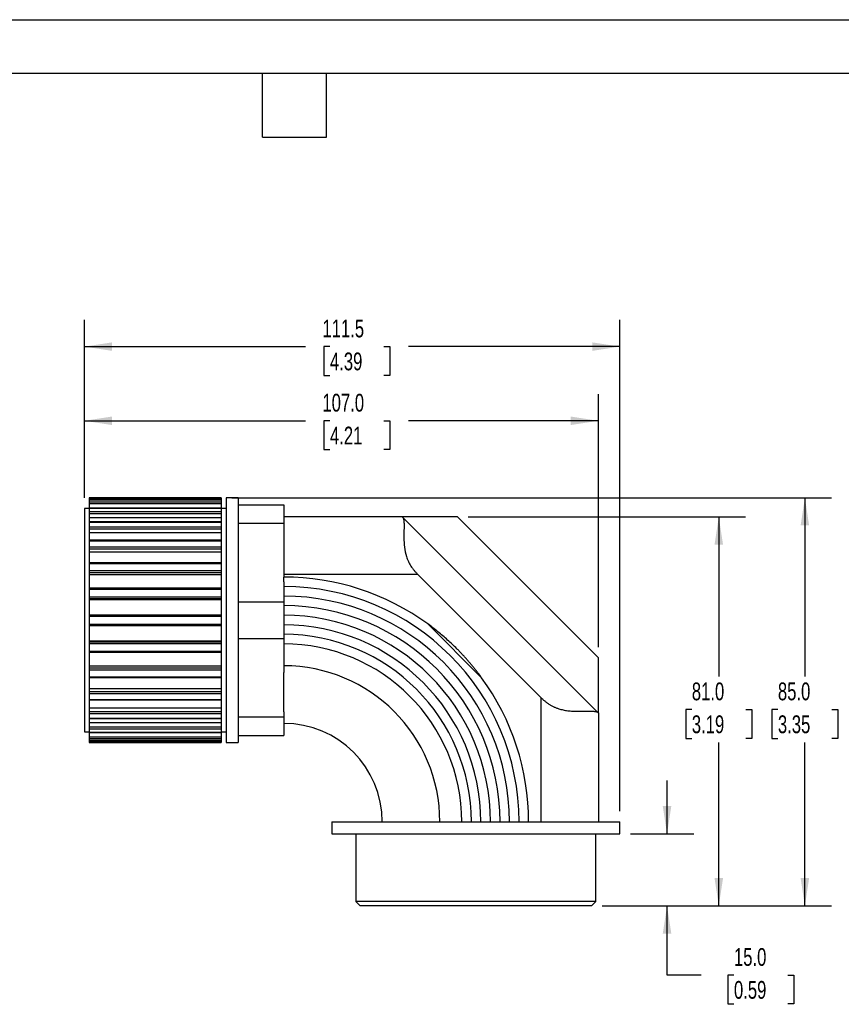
# Model space of a CAD drawing. Header units: millimetres. Extents: x 0 to 489, y 0 to 378.
# Tile 3 of 4: x 187 to 358, y 173 to 378. Entities that reach past the tile are written whole.
import ezdxf

# ---------------------------------------------------------------- set-up
doc = ezdxf.new("R2010")
doc.units = ezdxf.units.MM
doc.header["$LTSCALE"] = 1.75
doc.layers.add('DIMENSIONS', color=140, linetype='Continuous', lineweight=25)
doc.layers.add('TEXT', color=140, linetype='Continuous', lineweight=25)
doc.styles.add('SLDTEXTSTYLE0', font='TXT', dxfattribs={"width": 0.7})
doc.dimstyles.new('SLDDIMSTYLE0', dxfattribs={"dimtxt": 3.776514, "dimasz": 5.7785, "dimexe": 0, "dimexo": 0.0625, "dimgap": 0.944128, "dimtad": 0, "dimtih": 1, "dimtoh": 1, "dimdec": 1, "dimrnd": 1e-09, "dimzin": 4, "dimdsep": 46, "dimtxsty": 'SLDTEXTSTYLE0', "dimsah": 1, "dimcen": 0.09, "dimadec": 0, "dimazin": 1, "dimtfac": 1, "dimtdec": 1, "dimtofl": 0, "dimtmove": 0, "dimatfit": 3, "dimfxl": 0, "dimfrac": 2, "dimtolj": 1, "dimtzin": 12, "dimarcsym": 0})
doc.dimstyles.new('SLDDIMSTYLE1', dxfattribs={"dimtxt": 3.776514, "dimasz": 5.7785, "dimexe": 0, "dimexo": 0.0625, "dimgap": 0.944128, "dimtad": 0, "dimtih": 1, "dimtoh": 1, "dimdec": 1, "dimrnd": 1e-09, "dimzin": 12, "dimdsep": 46, "dimtxsty": 'SLDTEXTSTYLE0', "dimsah": 1, "dimcen": 0.09, "dimadec": 0, "dimazin": 3, "dimtfac": 1, "dimtdec": 1, "dimtofl": 0, "dimtmove": 0, "dimatfit": 3, "dimfxl": 0, "dimfrac": 2, "dimtolj": 1, "dimtzin": 12, "dimarcsym": 0})
doc.dimstyles.new('SLDDIMSTYLE2', dxfattribs={"dimtxt": 3.776514, "dimasz": 5.7785, "dimexe": 0, "dimexo": 0.0625, "dimgap": 0.944128, "dimtad": 0, "dimtih": 1, "dimtoh": 1, "dimdec": 1, "dimrnd": 1e-09, "dimzin": 4, "dimdsep": 46, "dimtxsty": 'SLDTEXTSTYLE0', "dimsah": 1, "dimcen": 0.09, "dimadec": 0, "dimazin": 1, "dimtfac": 1, "dimtdec": 1, "dimtmove": 0, "dimatfit": 0, "dimfxl": 0, "dimfrac": 2, "dimtolj": 1, "dimtzin": 12, "dimarcsym": 0})

# ---------------------------------------------------------------- blocks, each defined once
blk = doc.blocks.new('_D')
at = {"layer": 'DIMENSIONS'}
for p, q in [((280.6, 274.28), (338.34, 274.28)), ((332.78, 274.28), (332.78, 241.02)), ((327.17, 234.17), (325.91, 234.17)), ((325.91, 234.17), (325.91, 228.17)), ((338.4, 234.17), (339.66, 234.17)), ((339.66, 234.17), (339.66, 228.17)), ((325.91, 228.17), (327.17, 228.17)), ((339.66, 228.17), (338.4, 228.17)), ((332.78, 193.28), (332.78, 227.33)), ((308.51, 193.28), (338.34, 193.28))]:
    blk.add_line(p, q, dxfattribs=at)
for points in [[(332.78, 274.28), (331.9, 268.51), (333.67, 268.51)], [(332.78, 193.28), (333.67, 199.06), (331.9, 199.06)]]:
    blk.add_solid(points, dxfattribs=at)
at = {"layer": 'DIMENSIONS', "char_height": 3.704, "attachment_point": 1, "style": 'SLDTEXTSTYLE0'}
for s, insert in [('81.0', (327.17, 239.8)), ('3.19', (327.17, 232.95))]:
    blk.add_mtext(s, dxfattribs=dict(at, insert=insert))
blk = doc.blocks.new('_D_1')
at = {"layer": 'DIMENSIONS'}
for p, q in [((231.43, 278.28), (356.26, 278.28)), ((350.71, 278.28), (350.71, 241.02)), ((345.09, 234.17), (343.83, 234.17)), ((343.83, 234.17), (343.83, 228.17)), ((356.32, 234.17), (357.58, 234.17)), ((357.58, 234.17), (357.58, 228.17)), ((343.83, 228.17), (345.09, 228.17)), ((357.58, 228.17), (356.32, 228.17)), ((350.71, 193.28), (350.71, 227.33)), ((308.51, 193.28), (356.26, 193.28))]:
    blk.add_line(p, q, dxfattribs=at)
for points in [[(350.71, 278.28), (349.82, 272.51), (351.59, 272.51)], [(350.71, 193.28), (351.59, 199.06), (349.82, 199.06)]]:
    blk.add_solid(points, dxfattribs=at)
at = {"layer": 'DIMENSIONS', "char_height": 3.704, "attachment_point": 1, "style": 'SLDTEXTSTYLE0'}
for s, insert in [('85.0', (345.09, 239.8)), ('3.35', (345.09, 232.95))]:
    blk.add_mtext(s, dxfattribs=dict(at, insert=insert))
blk = doc.blocks.new('_D_2')
at = {"layer": 'DIMENSIONS'}
for p, q in [((200.71, 278.26), (200.71, 299.86)), ((307.71, 247.18), (307.71, 299.86)), ((200.71, 294.3), (246.71, 294.3)), ((251.83, 294.3), (250.56, 294.3)), ((250.56, 294.3), (250.56, 288.3)), ((263.05, 294.3), (264.32, 294.3)), ((264.32, 294.3), (264.32, 288.3)), ((307.71, 294.3), (268.17, 294.3)), ((250.56, 288.3), (251.83, 288.3)), ((264.32, 288.3), (263.05, 288.3))]:
    blk.add_line(p, q, dxfattribs=at)
for points in [[(200.71, 294.3), (206.48, 293.41), (206.48, 295.19)], [(307.71, 294.3), (301.93, 295.19), (301.93, 293.41)]]:
    blk.add_solid(points, dxfattribs=at)
at = {"layer": 'DIMENSIONS', "char_height": 3.704, "attachment_point": 1, "style": 'SLDTEXTSTYLE0'}
for s, insert in [('107.0', (250.26, 299.92)), ('4.21', (251.83, 293.08))]:
    blk.add_mtext(s, dxfattribs=dict(at, insert=insert))
blk = doc.blocks.new('_D_3')
at = {"layer": 'DIMENSIONS'}
for p, q in [((200.71, 278.26), (200.71, 315.3)), ((312.21, 213.01), (312.21, 315.3)), ((200.71, 309.75), (246.71, 309.75)), ((251.83, 309.75), (250.56, 309.75)), ((250.56, 309.75), (250.56, 303.74)), ((263.05, 309.75), (264.32, 309.75)), ((264.32, 309.75), (264.32, 303.74)), ((312.21, 309.75), (268.17, 309.75)), ((250.56, 303.74), (251.83, 303.74)), ((264.32, 303.74), (263.05, 303.74))]:
    blk.add_line(p, q, dxfattribs=at)
for points in [[(200.71, 309.75), (206.48, 308.86), (206.48, 310.63)], [(312.21, 309.75), (306.43, 310.63), (306.43, 308.86)]]:
    blk.add_solid(points, dxfattribs=at)
at = {"layer": 'DIMENSIONS', "char_height": 3.704, "attachment_point": 1, "style": 'SLDTEXTSTYLE0'}
for s, insert in [('111.5', (250.26, 315.37)), ('4.39', (251.83, 308.52))]:
    blk.add_mtext(s, dxfattribs=dict(at, insert=insert))
blk = doc.blocks.new('_D_4')
at = {"layer": 'DIMENSIONS'}
for p, q in [((322.01, 208.28), (322.01, 219.4)), ((314.43, 208.28), (327.57, 208.28)), ((308.51, 193.28), (327.57, 193.28)), ((322.01, 178.87), (322.01, 193.28)), ((329.13, 178.87), (322.01, 178.87)), ((335.94, 178.87), (334.67, 178.87)), ((334.67, 178.87), (334.67, 172.87)), ((347.16, 178.87), (348.43, 178.87)), ((348.43, 178.87), (348.43, 172.87)), ((334.67, 172.87), (335.94, 172.87)), ((348.43, 172.87), (347.16, 172.87))]:
    blk.add_line(p, q, dxfattribs=at)
for points in [[(322.01, 208.28), (322.9, 214.06), (321.12, 214.06)], [(322.01, 193.28), (321.12, 187.51), (322.9, 187.51)]]:
    blk.add_solid(points, dxfattribs=at)
at = {"layer": 'DIMENSIONS', "char_height": 3.704, "attachment_point": 1, "style": 'SLDTEXTSTYLE0'}
for s, insert in [('15.0', (335.94, 184.49)), ('0.59', (335.94, 177.64))]:
    blk.add_mtext(s, dxfattribs=dict(at, insert=insert))

msp = doc.modelspace()

# ---------------------------------------------------------------- linework, layer by layer
at = {"color": 7, "linetype": 'Continuous'}
msp.add_line((0, 377.83), (488.95, 377.83), dxfattribs=at)
for p, q in [((229.21, 278.28), (201.71, 278.28)), ((201.71, 278.28), (201.71, 278.27)), ((201.71, 278.27), (229.21, 278.27)), ((201.71, 278.27), (201.71, 277.97)), ((201.71, 277.97), (229.21, 277.97)), ((201.71, 277.97), (201.71, 277.82)), ((229.21, 277.82), (201.71, 277.82)), ((201.71, 277.82), (201.71, 277.81)), ((201.71, 277.81), (229.21, 277.81)), ((201.71, 277.81), (201.71, 277.45)), ((201.71, 277.45), (229.21, 277.45)), ((201.71, 277.45), (201.71, 277.1)), ((201.71, 277.1), (229.21, 277.1)), ((201.71, 277.1), (201.71, 276.16)), ((229.21, 278.28), (229.21, 278.27)), ((229.21, 278.27), (229.21, 277.97)), ((229.21, 277.97), (229.21, 277.82)), ((229.21, 277.82), (229.21, 277.81)), ((229.21, 277.81), (229.21, 277.45)), ((229.21, 277.45), (229.21, 277.1)), ((229.21, 277.1), (229.21, 276.16)), ((232.71, 278.28), (230.21, 278.28)), ((230.21, 278.28), (230.21, 227.28)), ((232.71, 278.28), (232.71, 276.78)), ((201.71, 276.03), (200.71, 276.03)), ((200.71, 276.03), (200.71, 229.53)), ((201.71, 276.16), (229.21, 276.16)), ((201.71, 276.16), (201.71, 276.12)), ((229.21, 276.12), (201.71, 276.12)), ((201.71, 276.12), (201.71, 276.1)), ((201.71, 276.1), (229.21, 276.1)), ((201.71, 276.1), (201.71, 275.4)), ((201.71, 275.4), (229.21, 275.4)), ((201.71, 275.4), (201.71, 275)), ((201.71, 275), (229.21, 275)), ((201.71, 275), (201.71, 274.13)), ((229.21, 276.16), (229.21, 276.12)), ((229.21, 276.12), (229.21, 276.1)), ((229.21, 276.1), (229.21, 275.4)), ((230.21, 276.03), (229.21, 276.03)), ((229.21, 275.4), (229.21, 275)), ((229.21, 275), (229.21, 274.13)), ((232.71, 276.78), (232.71, 274.87)), ((232.71, 276.78), (242.21, 276.78)), ((232.71, 274.87), (232.71, 272.95)), ((242.21, 276.78), (242.21, 272.95)), ((201.71, 274.13), (229.21, 274.13)), ((201.71, 274.13), (201.71, 273.28)), ((229.21, 273.28), (201.71, 273.28)), ((201.71, 273.28), (201.71, 273.22)), ((201.71, 273.22), (229.21, 273.22)), ((201.71, 273.22), (201.71, 272.21)), ((229.21, 274.13), (229.21, 273.28)), ((229.21, 273.28), (229.21, 273.22)), ((229.21, 273.22), (229.21, 272.21)), ((232.71, 272.95), (232.71, 272.25)), ((232.71, 272.95), (242.21, 272.95)), ((266.88, 274.28), (242.21, 274.28)), ((242.21, 272.95), (242.21, 271.9)), ((278.38, 274.28), (266.88, 274.28)), ((266.98, 274.19), (307.61, 233.56)), ((278.38, 274.28), (307.71, 244.96)), ((201.71, 272.21), (229.21, 272.21)), ((201.71, 272.21), (201.71, 271.79)), ((201.71, 271.79), (229.21, 271.79)), ((201.71, 271.79), (201.71, 271.04)), ((201.71, 271.04), (229.21, 271.04)), ((201.71, 271.04), (201.71, 269.41)), ((229.21, 272.21), (229.21, 271.79)), ((229.21, 271.79), (229.21, 271.04)), ((229.21, 271.04), (229.21, 269.41)), ((232.71, 272.25), (232.71, 257.32)), ((242.21, 271.9), (242.21, 263.69)), ((229.21, 269.41), (201.71, 269.41)), ((201.71, 269.41), (201.71, 269.31)), ((201.71, 269.31), (229.21, 269.31)), ((201.71, 269.31), (201.71, 268.04)), ((229.21, 269.41), (229.21, 269.31)), ((229.21, 269.31), (229.21, 268.04)), ((201.71, 268.04), (229.21, 268.04)), ((201.71, 268.04), (201.71, 267.63)), ((201.71, 267.63), (229.21, 267.63)), ((201.71, 267.63), (201.71, 267.03)), ((201.71, 267.03), (229.21, 267.03)), ((201.71, 267.03), (201.71, 264.73)), ((229.21, 268.04), (229.21, 267.63)), ((229.21, 267.63), (229.21, 267.03)), ((229.21, 267.03), (229.21, 264.73)), ((229.21, 264.73), (201.71, 264.73)), ((201.71, 264.73), (201.71, 264.57)), ((201.71, 264.57), (229.21, 264.57)), ((201.71, 264.57), (201.71, 263.11)), ((229.21, 264.73), (229.21, 264.57)), ((229.21, 264.57), (229.21, 263.11)), ((201.71, 263.11), (229.21, 263.11)), ((201.71, 263.11), (201.71, 262.72)), ((201.71, 262.72), (229.21, 262.72)), ((201.71, 262.72), (201.71, 262.3)), ((229.21, 263.11), (229.21, 262.72)), ((229.21, 262.72), (229.21, 262.3)), ((242.21, 263.69), (242.21, 261.75)), ((201.71, 262.3), (229.21, 262.3)), ((201.71, 262.3), (201.71, 259.47)), ((229.21, 262.3), (229.21, 259.47)), ((270.13, 262.28), (242.21, 262.28)), ((242.21, 260.77), (242.21, 261.75)), ((242.21, 260.77), (242.21, 256.62)), ((270.13, 262.28), (295.71, 236.71)), ((229.21, 259.47), (201.71, 259.47)), ((201.71, 259.47), (201.71, 259.25)), ((201.71, 259.25), (229.21, 259.25)), ((201.71, 259.25), (201.71, 257.67)), ((229.21, 259.47), (229.21, 259.25)), ((229.21, 259.25), (229.21, 257.67)), ((201.71, 257.67), (229.21, 257.67)), ((201.71, 257.67), (201.71, 257.32)), ((201.71, 257.32), (229.21, 257.32)), ((201.71, 257.32), (201.71, 257.1)), ((201.71, 257.1), (229.21, 257.1)), ((201.71, 257.1), (201.71, 253.88)), ((229.21, 257.67), (229.21, 257.32)), ((229.21, 257.32), (229.21, 257.1)), ((229.21, 257.1), (229.21, 253.88)), ((232.71, 257.32), (232.71, 256.62)), ((232.71, 256.62), (242.21, 256.62)), ((232.71, 256.62), (232.71, 252.78)), ((242.21, 256.62), (242.21, 248.95)), ((201.71, 253.88), (229.21, 253.88)), ((201.71, 253.88), (201.71, 253.59)), ((201.71, 253.59), (229.21, 253.59)), ((201.71, 253.59), (201.71, 251.98)), ((229.21, 253.88), (229.21, 253.59)), ((229.21, 253.59), (229.21, 251.98)), ((232.71, 252.78), (232.71, 248.95)), ((201.71, 251.98), (229.21, 251.98)), ((201.71, 251.98), (201.71, 251.68)), ((201.71, 251.68), (229.21, 251.68)), ((201.71, 251.68), (201.71, 248.47)), ((229.21, 251.98), (229.21, 251.68)), ((229.21, 251.68), (229.21, 248.47)), ((283.41, 240.79), (272.21, 251.99)), ((201.71, 248.47), (229.21, 248.47)), ((201.71, 248.47), (201.71, 248.25)), ((201.71, 248.25), (229.21, 248.25)), ((201.71, 248.25), (201.71, 247.9)), ((229.21, 248.47), (229.21, 248.25)), ((229.21, 248.25), (229.21, 247.9)), ((232.71, 248.95), (242.21, 248.95)), ((232.71, 248.95), (232.71, 248.25)), ((232.71, 248.25), (232.71, 233.32)), ((242.21, 248.95), (242.21, 241.88)), ((201.71, 247.9), (229.21, 247.9)), ((201.71, 247.9), (201.71, 246.32)), ((201.71, 246.32), (229.21, 246.32)), ((201.71, 246.32), (201.71, 246.1)), ((201.71, 246.1), (229.21, 246.1)), ((201.71, 246.1), (201.71, 243.26)), ((229.21, 247.9), (229.21, 246.32)), ((229.21, 246.32), (229.21, 246.1)), ((229.21, 246.1), (229.21, 243.26)), ((307.71, 233.46), (307.71, 244.96)), ((201.71, 243.26), (229.21, 243.26)), ((201.71, 243.26), (201.71, 242.85)), ((201.71, 242.85), (229.21, 242.85)), ((201.71, 242.85), (201.71, 242.46)), ((201.71, 242.46), (229.21, 242.46)), ((201.71, 242.46), (201.71, 241)), ((229.21, 243.26), (229.21, 242.85)), ((229.21, 242.85), (229.21, 242.46)), ((229.21, 242.46), (229.21, 241)), ((201.71, 241), (229.21, 241)), ((201.71, 241), (201.71, 240.84)), ((201.71, 240.84), (229.21, 240.84)), ((201.71, 240.84), (201.71, 238.54)), ((229.21, 241), (229.21, 240.84)), ((229.21, 240.84), (229.21, 238.54)), ((242.21, 233.67), (242.21, 241.88)), ((201.71, 238.54), (229.21, 238.54)), ((201.71, 238.54), (201.71, 237.94)), ((201.71, 237.94), (229.21, 237.94)), ((201.71, 237.94), (201.71, 237.53)), ((229.21, 238.54), (229.21, 237.94)), ((229.21, 237.94), (229.21, 237.53)), ((201.71, 237.53), (229.21, 237.53)), ((201.71, 237.53), (201.71, 236.26)), ((201.71, 236.26), (229.21, 236.26)), ((201.71, 236.26), (201.71, 236.16)), ((201.71, 236.16), (229.21, 236.16)), ((201.71, 236.16), (201.71, 234.53)), ((229.21, 237.53), (229.21, 236.26)), ((229.21, 236.26), (229.21, 236.16)), ((229.21, 236.16), (229.21, 234.53)), ((295.71, 236.71), (295.71, 210.78)), ((201.71, 234.53), (229.21, 234.53)), ((201.71, 234.53), (201.71, 233.78)), ((201.71, 233.78), (229.21, 233.78)), ((201.71, 233.78), (201.71, 233.36)), ((229.21, 234.53), (229.21, 233.78)), ((229.21, 233.78), (229.21, 233.36)), ((201.71, 233.36), (229.21, 233.36)), ((201.71, 233.36), (201.71, 232.35)), ((201.71, 232.35), (229.21, 232.35)), ((201.71, 232.35), (201.71, 232.29)), ((201.71, 232.29), (229.21, 232.29)), ((201.71, 232.29), (201.71, 231.44)), ((229.21, 233.36), (229.21, 232.35)), ((229.21, 232.35), (229.21, 232.29)), ((229.21, 232.29), (229.21, 231.44)), ((232.71, 233.32), (232.71, 232.62)), ((232.71, 232.62), (242.21, 232.62)), ((232.71, 232.62), (232.71, 230.7)), ((242.21, 233.67), (242.21, 232.62)), ((242.21, 232.62), (242.21, 228.78)), ((307.71, 233.46), (307.71, 210.78)), ((201.71, 231.44), (229.21, 231.44)), ((201.71, 231.44), (201.71, 230.57)), ((201.71, 230.57), (229.21, 230.57)), ((201.71, 230.57), (201.71, 230.17)), ((201.71, 230.17), (229.21, 230.17)), ((201.71, 230.17), (201.71, 229.47)), ((229.21, 231.44), (229.21, 230.57)), ((229.21, 230.57), (229.21, 230.17)), ((229.21, 230.17), (229.21, 229.47)), ((232.71, 230.7), (232.71, 228.78)), ((200.71, 229.53), (201.71, 229.53)), ((201.71, 229.47), (229.21, 229.47)), ((201.71, 229.47), (201.71, 229.44)), ((201.71, 229.44), (229.21, 229.44)), ((201.71, 229.44), (201.71, 229.41)), ((201.71, 229.41), (229.21, 229.41)), ((201.71, 229.41), (201.71, 228.47)), ((201.71, 228.47), (229.21, 228.47)), ((201.71, 228.47), (201.71, 228.12)), ((201.71, 228.12), (229.21, 228.12)), ((201.71, 228.12), (201.71, 227.76)), ((201.71, 227.76), (229.21, 227.76)), ((201.71, 227.76), (201.71, 227.75)), ((201.71, 227.75), (229.21, 227.75)), ((201.71, 227.75), (201.71, 227.6)), ((229.21, 229.53), (230.21, 229.53)), ((229.21, 229.47), (229.21, 229.44)), ((229.21, 229.44), (229.21, 229.41)), ((229.21, 229.41), (229.21, 228.47)), ((229.21, 228.47), (229.21, 228.12)), ((229.21, 228.12), (229.21, 227.76)), ((229.21, 227.76), (229.21, 227.75)), ((229.21, 227.75), (229.21, 227.6)), ((232.71, 228.78), (232.71, 227.28)), ((232.71, 228.78), (242.21, 228.78)), ((201.71, 227.6), (229.21, 227.6)), ((201.71, 227.6), (201.71, 227.3)), ((201.71, 227.3), (229.21, 227.3)), ((201.71, 227.3), (201.71, 227.28)), ((201.71, 227.28), (229.21, 227.28)), ((229.21, 227.6), (229.21, 227.3)), ((229.21, 227.3), (229.21, 227.28)), ((230.21, 227.28), (232.71, 227.28)), ((252.21, 210.78), (252.21, 208.28)), ((252.21, 210.78), (312.21, 210.78)), ((312.21, 208.28), (312.21, 210.78)), ((252.21, 208.28), (312.21, 208.28)), ((257.21, 208.28), (257.21, 194.2)), ((307.21, 194.2), (307.21, 208.28)), ((257.21, 194.2), (258.13, 193.28)), ((307.21, 194.2), (257.21, 194.2)), ((306.29, 193.28), (258.13, 193.28)), ((306.29, 193.28), (307.21, 194.2))]:
    msp.add_line(p, q)
for radius, start, end in [(50.97, 53.9383, 90), (49, 0, 90), (47, 0, 90), (45.03, 0, 90), (43.03, 0, 90), (41.03, 0, 90), (39.06, 0, 90), (37.06, 0, 90), (32.5, 0, 90), (50.97, 0, 36.0617), (20.5, 0, 90)]:
    msp.add_arc((242.21, 210.78), radius, start, end)
for points in [[(266.98, 274.19), (266.91, 274.25), (266.88, 274.28), (266.88, 274.28)], [(307.71, 233.46), (307.71, 233.46), (307.67, 233.49), (307.61, 233.56)]]:
    msp.add_open_spline(points, degree=3)
for points, knots in [([(266.98, 274.19), (266.99, 274.18), (267.02, 274.15), (267.05, 274.09), (267.09, 274.03), (267.11, 273.96), (267.14, 273.88), (267.16, 273.79), (267.18, 273.69), (267.2, 273.59), (267.21, 273.48), (267.23, 273.36), (267.23, 273.23), (267.24, 273.1), (267.25, 272.96), (267.26, 272.49), (267.24, 271.58), (267.21, 269.94), (267.28, 268.07), (267.61, 266.34), (268.13, 265.02), (268.58, 264.2), (268.99, 263.59), (269.33, 263.15), (269.71, 262.71), (269.99, 262.43), (270.13, 262.28)], [0, 0, 0, 0, 0.018327, 0.036571, 0.054734, 0.072818, 0.090828, 0.108764, 0.126631, 0.14443, 0.162165, 0.17984, 0.197455, 0.215016, 0.232523, 0.249982, 0.37845, 0.49947, 0.63209, 0.748763, 0.811359, 0.874168, 0.903868, 0.934656, 0.966661, 1, 1, 1, 1]), ([(283.41, 240.79), (283.27, 240.98), (282.98, 241.37), (282.54, 241.95), (282.1, 242.52), (281.64, 243.08), (281.18, 243.63), (280.71, 244.18), (280.23, 244.73), (279.75, 245.26), (279.26, 245.79), (278.76, 246.31), (278.11, 246.97), (277.3, 247.76), (276.33, 248.65), (275.33, 249.53), (274.32, 250.38), (273.28, 251.2), (272.57, 251.72), (272.21, 251.99)], [0, 0, 0, 0, 0.045536, 0.091028, 0.136485, 0.181918, 0.227334, 0.272743, 0.318154, 0.363577, 0.40902, 0.454493, 0.500005, 0.58339, 0.666679, 0.749928, 0.833194, 0.916532, 1, 1, 1, 1]), ([(295.71, 236.71), (295.78, 236.63), (295.94, 236.48), (296.18, 236.26), (296.42, 236.05), (296.66, 235.85), (296.9, 235.67), (297.15, 235.49), (297.4, 235.32), (297.65, 235.16), (297.9, 235.02), (298.15, 234.88), (298.41, 234.75), (298.67, 234.63), (298.93, 234.52), (299.19, 234.42), (299.67, 234.26), (300.4, 234.07), (301.38, 233.91), (302.39, 233.83), (303.32, 233.8), (304.17, 233.8), (304.93, 233.82), (305.62, 233.83), (306.14, 233.83), (306.52, 233.82), (306.78, 233.81), (307.01, 233.78), (307.21, 233.74), (307.38, 233.69), (307.52, 233.63), (307.58, 233.58), (307.61, 233.56)], [0, 0, 0, 0, 0.018096, 0.035897, 0.053421, 0.070689, 0.08772, 0.104535, 0.121157, 0.137608, 0.153911, 0.17009, 0.186171, 0.202178, 0.218137, 0.234073, 0.250012, 0.306675, 0.366724, 0.430955, 0.500021, 0.55952, 0.620873, 0.684297, 0.749991, 0.784945, 0.820115, 0.855523, 0.891193, 0.927148, 0.963409, 1, 1, 1, 1])]:
    msp.add_open_spline(points, degree=3, knots=knots)
at = {"layer": 'TEXT'}
for p, q in [((11.11, 366.71), (477.84, 366.71)), ((237.81, 353.38), (237.81, 366.71)), ((251.14, 353.38), (251.14, 366.71)), ((237.81, 353.38), (251.14, 353.38))]:
    msp.add_line(p, q, dxfattribs=at)

# ---------------------------------------------------------------- dimensions: what is measured, and where the dimension line sits
at = {"layer": 'DIMENSIONS'}
for base, p2, dimstyle, picture, middle in [((312.21, 309.75), (312.21, 210.78), 'SLDDIMSTYLE1', '_D_3', (257.44, 309.75)), ((307.71, 294.3), (307.71, 244.96), 'SLDDIMSTYLE0', '_D_2', (257.44, 294.3))]:
    dim = msp.add_linear_dim(base=base, p1=(200.71, 276.03), p2=p2, dimstyle=dimstyle, dxfattribs=at)
    dim.commit()
    dim.dimension.update_dxf_attribs({"geometry": picture, "text_midpoint": middle, "dimtype": 160})
for base, p1, p2, dimstyle, picture, middle in [((350.71, 278.28), (306.29, 193.28), (229.21, 278.28), 'SLDDIMSTYLE0', '_D_1', (350.71, 234.17)), ((332.78, 274.28), (306.29, 193.28), (278.38, 274.28), 'SLDDIMSTYLE0', '_D', (332.78, 234.17)), ((322.01, 193.28), (312.21, 208.28), (306.29, 193.28), 'SLDDIMSTYLE2', '_D_4', (322.01, 178.87))]:
    dim = msp.add_linear_dim(base=base, p1=p1, p2=p2, angle=90, dimstyle=dimstyle, dxfattribs=at)
    dim.commit()
    dim.dimension.update_dxf_attribs({"geometry": picture, "text_midpoint": middle, "dimtype": 160})

doc.saveas('drawing.dxf')
